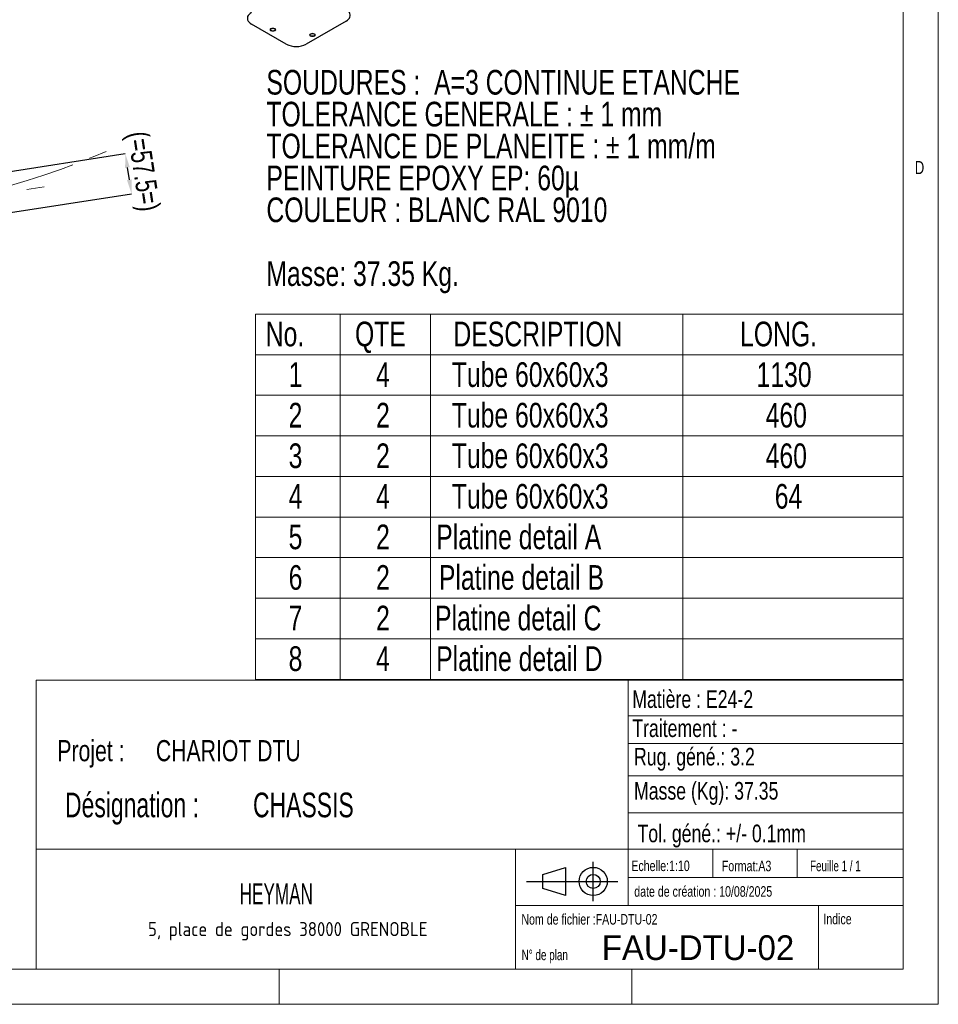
# Model space of a CAD drawing. Header units: millimetres. Extents: x 5 to 415, y 5 to 345.
# Tile 8 of 11: x 285 to 415, y 5 to 145. Entities that reach past the tile are written whole.
import ezdxf

# ---------------------------------------------------------------- set-up
doc = ezdxf.new("R2010")
doc.units = ezdxf.units.MM
doc.header["$PDSIZE"] = -1
doc.linetypes.add('CENTERX2', pattern=[20.32, 12.7, -2.54, 2.54, -2.54])
for name, color, linetype in [('COTES', 1, 'Continuous'), ('NOTES', 6, 'Continuous'), ('TRAIT-FINS', 9, 'Continuous'), ('TRAIT-MIXTES', 3, 'CENTERX2')]:
    doc.layers.add(name, color=color, linetype=linetype)
doc.layers.add('TRAIT-FORT', color=4, linetype='Continuous', lineweight=25)
doc.styles.add('SLDTEXTSTYLE0', font='TXT', dxfattribs={"width": 0.75})
doc.styles.add('SLDTEXTSTYLE1', font='TXT', dxfattribs={"width": 0.695728})
doc.styles.add('SLDTEXTSTYLE2', font='TXT')
doc.styles.add('SLDTEXTSTYLE3', font='TXT', dxfattribs={"width": 0.7})
doc.styles.add('SLDTEXTSTYLE4', font='TXT', dxfattribs={"width": 0.692308})
doc.styles.add('SLDTEXTSTYLE5', font='ISOCP3', dxfattribs={"width": 0.96})
doc.styles.add('SLDTEXTSTYLE6', font='TXT', dxfattribs={"width": 0.605})
doc.dimstyles.new('SLDDIMSTYLE9', dxfattribs={"dimtxt": 3, "dimasz": 2, "dimexe": 0, "dimexo": 0.0625, "dimgap": 0.75, "dimtad": 1, "dimdec": 1, "dimlfac": 10, "dimrnd": 1e-09, "dimzin": 12, "dimdsep": 46, "dimtxsty": 'SLDTEXTSTYLE0', "dimsah": 1, "dimcen": 0.09, "dimadec": 0, "dimazin": 3, "dimtfac": 1, "dimtdec": 1, "dimtmove": 0, "dimatfit": 0, "dimfxl": 1, "dimfrac": 2, "dimtolj": 1, "dimtzin": 12, "dimarcsym": 0})

# ---------------------------------------------------------------- blocks, each defined once
blk = doc.blocks.new('Bloc2_1')
for p, q in [((9.48, 0), (9.48, 5.6)), ((2.32, 3.8), (5.55, 4.8)), ((5.55, 4.8), (5.55, 0.8)), ((0, 2.8), (12.98, 2.8)), ((2.32, 1.8), (2.32, 3.8)), ((5.55, 0.8), (2.32, 1.8))]:
    blk.add_line(p, q)
for radius in [2, 1]:
    blk.add_circle((9.48, 2.8), radius)
blk = doc.blocks.new('SW_NOTE_0')
at = {"layer": 'NOTES', "color": 0, "char_height": 3.5, "attachment_point": 1, "style": 'SLDTEXTSTYLE0'}
for s, insert in [('SOUDURES :  A=3 CONTINUE ETANCHE', (0, 4.51)), ('TOLERANCE GENERALE : ± 1 mm', (0, -0.01)), ('TOLERANCE DE PLANEITE : ± 1 mm/m', (0, -4.54)), ('PEINTURE EPOXY EP: 60µ', (0, -9.07)), ('COULEUR : BLANC RAL 9010', (0, -13.59)), ('Masse: 37.35 Kg.', (0, -22.64))]:
    blk.add_mtext(s, dxfattribs=dict(at, insert=insert))
blk = doc.blocks.new('SW_NOTE_1')
at = {"layer": 'NOTES', "color": 0, "char_height": 3.5, "attachment_point": 1, "style": 'SLDTEXTSTYLE1'}
for s, insert in [('Désignation :', (0, 4.51)), ('CHASSIS', (26.67, 4.51))]:
    blk.add_mtext(s, dxfattribs=dict(at, insert=insert))
blk = doc.blocks.new('SW_NOTE_2')
at = {"layer": 'NOTES', "color": 0, "char_height": 3, "attachment_point": 1, "style": 'SLDTEXTSTYLE0'}
for s, insert in [('Projet :', (0, 3.87)), ('CHARIOT DTU', (13.98, 3.87))]:
    blk.add_mtext(s, dxfattribs=dict(at, insert=insert))
blk = doc.blocks.new('SW_NOTE_3')
at = {"layer": 'NOTES', "color": 0, "insert": (21.97, 2.58), "char_height": 2, "attachment_point": 2, "style": 'SLDTEXTSTYLE5'}
blk.add_mtext('5, place de gordes 38000 GRENOBLE', dxfattribs=at)
blk = doc.blocks.new('SW_TABLEANNOTATION_0')
at = {"color": 0, "linetype": 'Continuous', "lineweight": 18}
for p, q in [((0, 0), (0, -51.83)), ((91.87, 0), (0, 0)), ((91.87, -51.83), (91.87, 0)), ((11.99, 0), (11.99, -5.76)), ((24.81, 0), (24.81, -5.76)), ((60.65, 0), (60.65, -5.76)), ((0, -5.76), (91.87, -5.76)), ((11.99, -5.76), (11.99, -51.83)), ((24.81, -5.76), (24.81, -51.83)), ((60.65, -5.76), (60.65, -51.83)), ((0, -11.52), (91.87, -11.52)), ((0, -17.28), (91.87, -17.28)), ((0, -23.04), (91.87, -23.04)), ((0, -28.8), (91.87, -28.8)), ((0, -34.55), (91.87, -34.55)), ((0, -40.31), (91.87, -40.31)), ((0, -46.07), (91.87, -46.07)), ((0, -51.83), (91.87, -51.83))]:
    blk.add_line(p, q, dxfattribs=at)
at = {"color": 0, "linetype": 'Continuous', "lineweight": 18, "char_height": 3.5, "attachment_point": 1, "style": 'SLDTEXTSTYLE0'}
for s, insert in [('No.', (1.45, -1.07)), ('QTE', (14.12, -1.07)), ('DESCRIPTION', (28.08, -1.07)), ('LONG.', (68.75, -1.07)), ('1', (4.7, -6.83)), ('4', (17.11, -6.83)), ('Tube 60x60x3', (27.85, -6.83)), ('1130', (71.09, -6.83)), ('2', (4.7, -12.59)), ('2', (17.11, -12.59)), ('Tube 60x60x3', (27.85, -12.59)), ('460', (72.38, -12.59)), ('Tube 60x60x3', (27.85, -18.35)), ('3', (4.7, -18.35)), ('2', (17.11, -18.35)), ('460', (72.38, -18.35)), ('4', (4.7, -24.1)), ('4', (17.11, -24.1)), ('Tube 60x60x3', (27.85, -24.1)), ('64', (73.67, -24.1)), ('5', (4.7, -29.86)), ('2', (17.11, -29.86)), ('Platine detail A', (25.64, -29.86)), ('6', (4.7, -35.62)), ('2', (17.11, -35.62)), ('Platine detail B', (26.03, -35.62)), ('7', (4.7, -41.38)), ('2', (17.11, -41.38)), ('Platine detail C', (25.47, -41.38)), ('8', (4.7, -47.14)), ('4', (17.11, -47.14)), ('Platine detail D', (25.63, -47.14))]:
    blk.add_mtext(s, dxfattribs=dict(at, insert=insert))
blk = doc.blocks.new('_D_59')
at = {"layer": 'COTES', "color": 0, "lineweight": -2, "transparency": 16777216}
for p, q in [((272.83, 121.56), (299.66, 125.71)), ((300.23, 122.01), (299.96, 123.74)), ((273.71, 115.88), (300.54, 120.03))]:
    blk.add_line(p, q, dxfattribs=at)
at = {"layer": 'COTES', "color": 0, "transparency": 16777216}
for points in [[(300.29, 123.79), (299.63, 123.69), (299.66, 125.71)], [(300.56, 122.06), (299.9, 121.96), (300.54, 120.03)]]:
    blk.add_solid(points, dxfattribs=at)
at = {"layer": 'Defpoints', "color": 0, "transparency": 16777216}
for p in [(299.66, 125.71), (272.77, 121.55), (273.65, 115.87)]:
    blk.add_point(p, dxfattribs=at)
at = {"layer": 'COTES', "color": 0, "transparency": 16777216, "insert": (303.8, 123.45), "char_height": 3, "attachment_point": 2, "rotation": 278.8033, "style": 'SLDTEXTSTYLE0'}
blk.add_mtext('\\A1;(=57.5=)', dxfattribs=at)

msp = doc.modelspace()

# ---------------------------------------------------------------- linework, layer by layer
at = {"lineweight": 18}
for p, q in [((415, 5), (415, 292)), ((410, 287), (410, 10)), ((286.999, 51), (286.999, 10)), ((409.999, 51), (286.999, 51)), ((370.999, 51), (370.999, 19)), ((370.999, 45.927), (409.999, 45.927)), ((370.999, 42.011), (409.999, 42.011)), ((370.999, 37.41), (409.999, 37.41)), ((370.999, 32.172), (410, 32.172)), ((286.999, 27), (409.999, 27)), ((354.999, 27), (354.999, 10)), ((382.999, 27), (382.999, 23)), ((394.999, 27), (394.999, 23)), ((370.999, 23), (409.999, 23)), ((354.999, 19), (409.999, 19)), ((397.999, 19), (397.999, 10)), ((10, 10), (410, 10)), ((321.499, 10), (321.499, 5)), ((371.499, 10), (371.499, 5)), ((5, 5), (415, 5))]:
    msp.add_line(p, q, dxfattribs=at)
at = {"layer": 'TRAIT-FINS', "lineweight": 18, "flags": 128}
for points in [[(320.315, 143.139), (320.228, 143.214), (320.197, 143.303), (320.228, 143.391), (320.315, 143.466), (320.444, 143.516), (320.597, 143.534), (320.751, 143.516), (320.88, 143.466), (320.967, 143.391), (320.997, 143.303), (320.967, 143.214), (320.88, 143.139), (320.751, 143.089), (320.597, 143.072), (320.444, 143.089), (320.315, 143.139)], [(325.921, 142.401), (325.834, 142.476), (325.804, 142.565), (325.834, 142.653), (325.921, 142.728), (326.05, 142.778), (326.204, 142.796), (326.357, 142.778), (326.486, 142.728), (326.573, 142.653), (326.604, 142.565), (326.573, 142.476), (326.486, 142.401), (326.357, 142.351), (326.204, 142.334), (326.05, 142.351), (325.921, 142.401)]]:
    msp.add_lwpolyline(points, dxfattribs=at)
at = {"layer": 'TRAIT-FORT', "lineweight": 25}
for p, q in [((322.5, 141.251), (317.55, 144.108)), ((330.985, 144.516), (325.328, 141.251))]:
    msp.add_line(p, q, dxfattribs=at)
at = {"layer": 'TRAIT-FORT', "lineweight": 25, "flags": 128}
for points in [[(317.55, 145.741), (317.363, 145.617), (317.209, 145.478), (317.091, 145.328), (317.01, 145.17), (316.97, 145.007), (316.97, 144.842), (317.01, 144.679), (317.091, 144.521), (317.209, 144.371), (317.363, 144.233), (317.55, 144.108)], [(330.985, 144.516), (331.172, 144.641), (331.326, 144.78), (331.445, 144.929), (331.525, 145.087), (331.566, 145.25), (331.566, 145.415), (331.525, 145.578), (331.445, 145.736), (331.326, 145.886), (331.172, 146.025), (330.985, 146.149)], [(320.838, 143.164), (320.747, 143.126), (320.64, 143.108), (320.528, 143.111), (320.423, 143.134), (320.338, 143.176), (320.281, 143.231), (320.258, 143.295), (320.272, 143.359), (320.321, 143.417), (320.4, 143.462), (320.5, 143.491), (320.612, 143.499), (320.721, 143.486), (320.817, 143.453), (320.89, 143.403), (320.93, 143.343), (320.935, 143.278), (320.903, 143.217), (320.838, 143.164)], [(326.444, 142.426), (326.353, 142.388), (326.246, 142.37), (326.134, 142.373), (326.03, 142.396), (325.944, 142.438), (325.887, 142.493), (325.864, 142.557), (325.878, 142.621), (325.927, 142.679), (326.006, 142.724), (326.107, 142.753), (326.218, 142.761), (326.327, 142.748), (326.423, 142.714), (326.496, 142.665), (326.536, 142.605), (326.541, 142.54), (326.509, 142.478), (326.444, 142.426)]]:
    msp.add_lwpolyline(points, dxfattribs=at)
at = {"layer": 'TRAIT-FORT', "lineweight": 25}
msp.add_arc((323.914, 143.967), 3.062, 242.49143, 297.50857, dxfattribs=at)
at = {"layer": 'TRAIT-MIXTES', "lineweight": 18}
msp.add_line((250.543, 115.198), (288.162, 121.024), dxfattribs=at)
msp.add_arc((251.852, 231.111), 114.347, 253.76437, 293.48004, dxfattribs=at)

# ---------------------------------------------------------------- block references
at = {"lineweight": 18}
msp.add_blockref('SW_TABLEANNOTATION_0', (318.126, 102.94), dxfattribs=at)
msp.add_blockref('Bloc2_1', (356.559, 19.634))
at = {"layer": 'NOTES'}
for name, p in [('SW_NOTE_0', (319.673, 133.081)), ('SW_NOTE_2', (290.014, 38.622)), ('SW_NOTE_1', (291.1, 30.531)), ('SW_NOTE_3', (300.739, 14.096))]:
    msp.add_blockref(name, p, dxfattribs=at)

# ---------------------------------------------------------------- texts
for s, insert, char_height, attachment_point, style in [('D', (411.667, 124.668), 1.852, 1, 'SLDTEXTSTYLE0'), ('Matière : E24-2', (371.585, 49.555), 2.5, 1, 'SLDTEXTSTYLE0'), ('Traitement : -', (371.585, 45.426), 2.5, 1, 'SLDTEXTSTYLE0'), ('Rug. géné.: 3.2', (371.827, 41.39), 2.5, 1, 'SLDTEXTSTYLE0'), ('Masse (Kg): 37.35', (371.827, 36.545), 2.5, 1, 'SLDTEXTSTYLE0'), ('Tol. géné.: +/- 0.1mm', (372.323, 30.499), 2.5, 1, 'SLDTEXTSTYLE0'), ('Echelle:1:10', (371.452, 25.404), 1.5, 1, 'SLDTEXTSTYLE0'), ('Format:A3', (384.288, 25.38), 1.5, 1, 'SLDTEXTSTYLE0'), ('Feuille 1 / 1', (396.805, 25.384), 1.5, 1, 'SLDTEXTSTYLE4'), ('HEYMAN', (321.08, 22.175), 3, 2, 'SLDTEXTSTYLE6'), ('date de création : 10/08/2025', (371.866, 21.765), 1.5, 1, 'SLDTEXTSTYLE0'), ('Nom de fichier :FAU-DTU-02', (355.851, 17.815), 1.5, 1, 'SLDTEXTSTYLE0'), ('Indice', (398.692, 17.86), 1.5, 1, 'SLDTEXTSTYLE0'), ('FAU-DTU-02', (367.256, 14.787), 3.5, 1, 'SLDTEXTSTYLE2'), ('N° de plan', (355.877, 12.765), 1.5, 1, 'SLDTEXTSTYLE3')]:
    msp.add_mtext(s, dxfattribs=dict(at, insert=insert, char_height=char_height, attachment_point=attachment_point, style=style))

# ---------------------------------------------------------------- dimensions: what is measured, and where the dimension line sits
at = {"layer": 'COTES'}
dim = msp.add_linear_dim(base=(299.658, 125.714), p1=(273.646, 115.867), p2=(272.766, 121.549), angle=278.80331, text='(=<>=)', dimstyle='SLDDIMSTYLE9', dxfattribs=at)
dim.commit()
dim.dimension.update_dxf_attribs({"geometry": '_D_59', "text_midpoint": (300.098, 122.872), "dimtype": 160})

doc.saveas('drawing.dxf')
